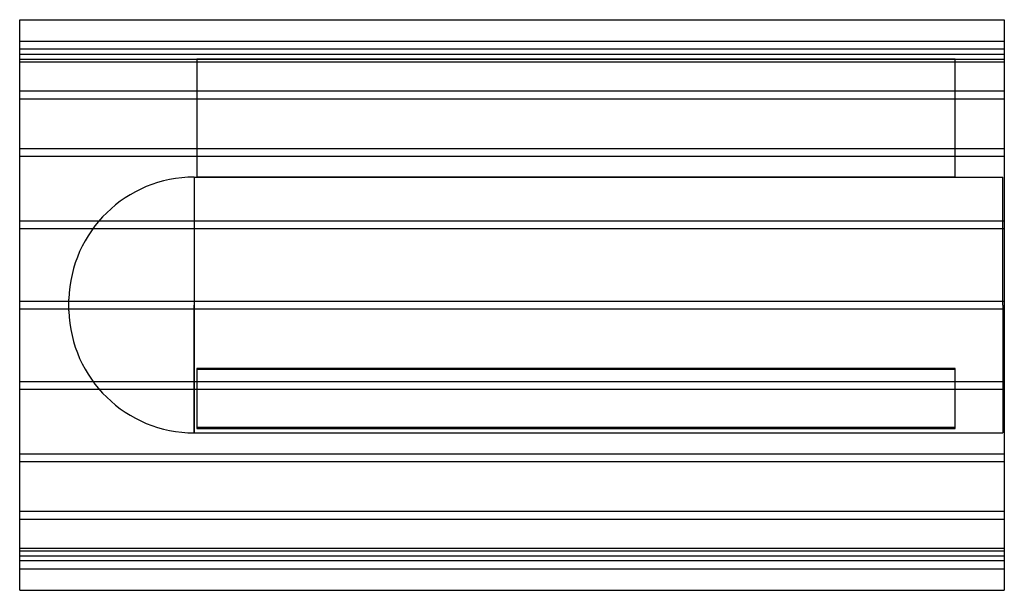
# Model space of a CAD drawing. Header units: millimetres. Extents: x -1250 to 1250, y -725 to 725.
import ezdxf

# ---------------------------------------------------------------- set-up
doc = ezdxf.new("R2010")
doc.units = ezdxf.units.MM
doc.layers.add('HIDDEN', color=7, linetype='Continuous')
doc.layers.add('THICK', color=7, linetype='Continuous')

msp = doc.modelspace()

# ---------------------------------------------------------------- linework, layer by layer
at = {"layer": 'HIDDEN'}
for p, q in [((-1250, 670), (1250, 670)), ((1250, 650), (-1250, 650)), ((-1250, 637.7), (1250, 637.7)), ((-1250, 637.7), (1250, 637.7)), ((-1250, 625), (-800, 625)), ((-800, 625), (-800, 625)), ((1125, 625), (1125, 625)), ((1125, 625), (1250, 625)), ((-1250, 617.7), (1250, 617.7)), ((-1250, 617.7), (1250, 617.7)), ((1125, 625), (-800, 625)), ((-800, 625), (-800, 325)), ((-800, 625), (1125, 625)), ((1125, 325), (1125, 625)), ((-1250, 544), (1250, 544)), ((-1250, 544), (1250, 544)), ((-1250, 524), (1250, 524)), ((-1250, 524), (1250, 524)), ((-1250, 397.9), (1250, 397.9)), ((-1250, 397.9), (1250, 397.9)), ((-1250, 377.9), (1250, 377.9)), ((-1250, 377.9), (1250, 377.9)), ((-806.6, 325), (-806.6, 0)), ((-806.6, 325), (-800, 325)), ((1125, 325), (1246, 325)), ((1246, 0), (1246, 325)), ((-800, 325), (1125, 325)), ((1125, 325), (-800, 325)), ((-1250, 214), (1250, 214)), ((-1250, 214), (1250, 214)), ((-1250, 194), (1250, 194)), ((-1250, 194), (1250, 194)), ((-1250, 10), (1250, 10)), ((-1250, 10), (1250, 10)), ((-1125, 0), (-1125, 14.5)), ((-806.6, 0), (-806.6, -325)), ((1246, 0), (1246, -325)), ((-1250, -10), (1250, -10)), ((-1250, -10), (1250, -10)), ((-1125, -14.5), (-1125, 0)), ((-806.6, -325), (-806.6, 0)), ((1125, -161.6), (-800, -161.6)), ((-800, -161.6), (1125, -161.6)), ((-800, -161.6), (-800, -311.6)), ((-800, -163.4), (1125, -163.4)), ((1125, -163.4), (-800, -163.4)), ((1125, -311.6), (1125, -161.6)), ((-1250, -194), (1250, -194)), ((-1250, -194), (1250, -194)), ((-1250, -214), (1250, -214)), ((-1250, -214), (1250, -214)), ((-806.6, -325), (1246, -325)), ((-800, -311.6), (1125, -311.6)), ((-800, -311.6), (-800, -313.4)), ((1125, -311.6), (-800, -311.6)), ((1125, -313.4), (-800, -313.4)), ((-800, -313.4), (1125, -313.4)), ((1125, -313.4), (1125, -311.6)), ((-1250, -377.9), (1250, -377.9)), ((-1250, -377.9), (1250, -377.9)), ((-1250, -397.9), (1250, -397.9)), ((-1250, -397.9), (1250, -397.9)), ((-1250, -524), (1250, -524)), ((-1250, -524), (1250, -524)), ((-1250, -544), (1250, -544)), ((-1250, -544), (1250, -544)), ((-1250, -617.7), (1250, -617.7)), ((-1250, -617.7), (1250, -617.7)), ((-1250, -625), (1250, -625)), ((-1250, -637.7), (1250, -637.7)), ((-1250, -637.7), (1250, -637.7)), ((1250, -650), (-1250, -650)), ((-1250, -670), (1250, -670))]:
    msp.add_line(p, q, dxfattribs=at)
for centre, start, end in [((-806.6, 6.5), 90, 178.5642), ((-806.6, -6.5), 181.4358, 270)]:
    msp.add_arc(centre, 318.5, start, end, dxfattribs=at)
at = {"layer": 'THICK'}
for p, q in [((-1250, 0), (-1250, 725)), ((-1250, 725), (1250, 725)), ((1250, 725), (1250, 0)), ((1250, 0), (1250, -725)), ((-1250, -725), (-1250, 0)), ((-1250, -725), (1250, -725))]:
    msp.add_line(p, q, dxfattribs=at)

doc.saveas('drawing.dxf')
